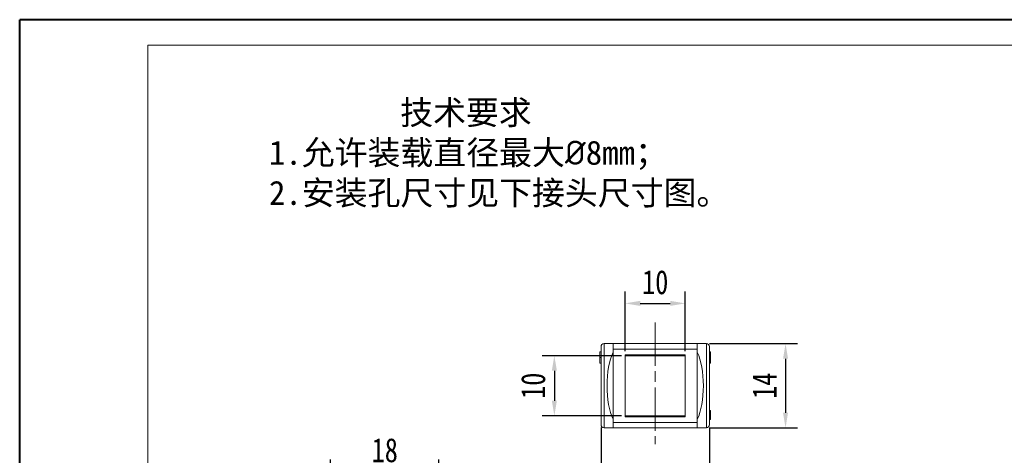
# Model space of a CAD drawing. Header units: millimetres. Extents: x 2698 to 3057, y -367 to -114.
# Tile 14 of 63: x 2698 to 2862, y -187 to -114. Entities that reach past the tile are written whole.
import ezdxf

# ---------------------------------------------------------------- set-up
doc = ezdxf.new("R2010")
doc.units = ezdxf.units.MM
doc.linetypes.add('ACAD_ISO08W100', pattern=[36, 24, -3, 6, -3])
doc.linetypes.add('CENTER', pattern=[0.6, 0.375, -0.075, 0.075, -0.075])
doc.layers.add('中心线', color=1, linetype='CENTER', lineweight=25)
doc.styles.get("Standard").update_dxf_attribs({"font": '仿宋_GB2312.ttf', "width": 0.8})
doc.styles.add('样式 6', font='仿宋_GB2312.ttf')
doc.dimstyles.new('副本ISO-10', dxfattribs={"dimtxt": 4, "dimasz": 2.5, "dimexe": 2, "dimexo": 0.625, "dimgap": 1.5, "dimtad": 1, "dimdsep": 46, "dimtxsty": 'Standard', "dimcen": 2.5, "dimadec": 0, "dimazin": 0, "dimtfac": 1, "dimtmove": 0, "dimatfit": 3, "dimfxl": 0, "dimarcsym": 0})

# ---------------------------------------------------------------- blocks, each defined once
blk = doc.blocks.new('*D74')
at = {"color": 0, "lineweight": -2}
for p, q in [((2798.19, -170.11), (2785.06, -170.11)), ((2787.06, -172.61), (2787.06, -177.61)), ((2798.19, -180.11), (2785.06, -180.11))]:
    blk.add_line(p, q, dxfattribs=at)
at = {"color": 0, "lineweight": 9}
for points in [[(2786.64, -172.61), (2787.48, -172.61), (2787.06, -170.11)], [(2786.64, -177.61), (2787.48, -177.61), (2787.06, -180.11)]]:
    blk.add_solid(points, dxfattribs=at)
at = {"layer": 'Defpoints', "color": 0, "lineweight": 9}
for p in [(2798.82, -170.11), (2787.06, -180.11), (2798.82, -180.11)]:
    blk.add_point(p, dxfattribs=at)
at = {"color": 0, "lineweight": 9, "insert": (2783.56, -175.11), "char_height": 4, "attachment_point": 5, "rotation": 90}
blk.add_mtext('10', dxfattribs=at)
blk = doc.blocks.new('*D75')
at = {"color": 0, "lineweight": -2}
for p, q in [((2812.86, -168.11), (2827.48, -168.11)), ((2825.48, -170.61), (2825.48, -179.61)), ((2812.94, -182.11), (2827.48, -182.11))]:
    blk.add_line(p, q, dxfattribs=at)
at = {"color": 0, "lineweight": 9}
for points in [[(2825.06, -170.61), (2825.89, -170.61), (2825.48, -168.11)], [(2825.06, -179.61), (2825.89, -179.61), (2825.48, -182.11)]]:
    blk.add_solid(points, dxfattribs=at)
at = {"layer": 'Defpoints', "color": 0, "lineweight": 9}
for p in [(2812.24, -168.11), (2812.32, -182.11), (2825.48, -182.11)]:
    blk.add_point(p, dxfattribs=at)
at = {"color": 0, "lineweight": 9, "insert": (2821.98, -175.11), "char_height": 4, "attachment_point": 5, "rotation": 90}
blk.add_mtext('14', dxfattribs=at)
blk = doc.blocks.new('*D76')
at = {"color": 0, "lineweight": -2}
for p, q in [((2798.82, -169.33), (2798.82, -159.41)), ((2808.82, -169.33), (2808.82, -159.41)), ((2801.32, -161.41), (2806.32, -161.41))]:
    blk.add_line(p, q, dxfattribs=at)
at = {"color": 0, "lineweight": 9}
for points in [[(2801.32, -160.99), (2801.32, -161.83), (2798.82, -161.41)], [(2806.32, -160.99), (2806.32, -161.83), (2808.82, -161.41)]]:
    blk.add_solid(points, dxfattribs=at)
at = {"layer": 'Defpoints', "color": 0, "lineweight": 9}
for p in [(2808.82, -161.41), (2798.82, -169.95), (2808.82, -169.95)]:
    blk.add_point(p, dxfattribs=at)
at = {"color": 0, "lineweight": 9, "insert": (2803.82, -157.91), "char_height": 4, "attachment_point": 5}
blk.add_mtext('10', dxfattribs=at)
blk = doc.blocks.new('*D77')
at = {"color": 0, "lineweight": -2}
for p, q in [((2794.82, -182.04), (2794.82, -196.2)), ((2812.82, -182.04), (2812.82, -196.2)), ((2797.32, -194.2), (2810.32, -194.2))]:
    blk.add_line(p, q, dxfattribs=at)
at = {"color": 0, "lineweight": 9}
for points in [[(2797.32, -193.79), (2797.32, -194.62), (2794.82, -194.2)], [(2810.32, -193.79), (2810.32, -194.62), (2812.82, -194.2)]]:
    blk.add_solid(points, dxfattribs=at)
at = {"layer": 'Defpoints', "color": 0, "lineweight": 9}
for p in [(2794.82, -181.42), (2812.82, -181.42), (2812.82, -194.2)]:
    blk.add_point(p, dxfattribs=at)
at = {"color": 0, "lineweight": 9, "insert": (2803.82, -190.7), "char_height": 4, "attachment_point": 5}
blk.add_mtext('18', dxfattribs=at)
blk = doc.blocks.new('*D78')
at = {"color": 0, "lineweight": -2}
for p, q in [((2749.88, -200.2), (2749.88, -187.35)), ((2767.88, -200.2), (2767.88, -187.35)), ((2752.38, -189.35), (2765.38, -189.35))]:
    blk.add_line(p, q, dxfattribs=at)
at = {"color": 0, "lineweight": 9}
for points in [[(2752.38, -188.93), (2752.38, -189.76), (2749.88, -189.35)], [(2765.38, -188.93), (2765.38, -189.76), (2767.88, -189.35)]]:
    blk.add_solid(points, dxfattribs=at)
at = {"layer": 'Defpoints', "color": 0, "lineweight": 9}
for p in [(2767.88, -189.35), (2749.88, -200.83), (2767.88, -200.83)]:
    blk.add_point(p, dxfattribs=at)
at = {"color": 0, "lineweight": 9, "insert": (2758.88, -185.85), "char_height": 4, "attachment_point": 5}
blk.add_mtext('18', dxfattribs=at)

msp = doc.modelspace()

# ---------------------------------------------------------------- linework, layer by layer
at = {"color": 7, "lineweight": 40}
for p in [(2698.215, -367.487), (3056.356, -114.229)]:
    msp.add_line(p, (2698.215, -114.229), dxfattribs=at)
at = {"color": 7, "lineweight": 13}
for p in [(2719.533, -363.223), (3052.093, -118.493)]:
    msp.add_line(p, (2719.533, -118.493), dxfattribs=at)
at = {"color": 7, "linetype": 'Continuous', "lineweight": 15}
for p, q in [((2795.317, -168.107), (2795.317, -182.107)), ((2796.817, -168.107), (2795.317, -168.107)), ((2796.817, -168.107), (2796.817, -169.545)), ((2810.817, -168.107), (2796.817, -168.107)), ((2810.817, -169.545), (2810.817, -168.107)), ((2812.317, -168.107), (2810.817, -168.107)), ((2812.317, -182.107), (2812.317, -168.107)), ((2794.617, -169.484), (2794.817, -169.484)), ((2796.817, -169.016), (2810.817, -169.016)), ((2796.817, -169.545), (2796.817, -180.669)), ((2798.817, -169.953), (2798.817, -180.261)), ((2808.817, -169.953), (2798.817, -169.953)), ((2798.817, -170.107), (2808.817, -170.107)), ((2808.817, -180.261), (2808.817, -169.953)), ((2810.817, -180.669), (2810.817, -169.545)), ((2813.017, -169.484), (2812.817, -169.484)), ((2813.017, -169.507), (2812.817, -169.507)), ((2813.017, -170.672), (2813.017, -169.507)), ((2794.817, -170.41), (2794.617, -170.41)), ((2794.617, -171.33), (2794.817, -171.33)), ((2813.017, -170.672), (2812.817, -170.672)), ((2813.017, -170.707), (2812.817, -170.707)), ((2813.017, -170.73), (2812.817, -170.73)), ((2813.017, -171.33), (2812.817, -171.33)), ((2813.017, -170.694), (2813.017, -170.672)), ((2813.017, -170.73), (2813.017, -170.707)), ((2813.017, -179.213), (2812.817, -179.213)), ((2813.017, -180.184), (2813.017, -179.213)), ((2796.817, -180.669), (2796.817, -182.107)), ((2810.817, -181.198), (2796.817, -181.198)), ((2808.817, -180.107), (2798.817, -180.107)), ((2798.817, -180.261), (2808.817, -180.261)), ((2810.817, -182.107), (2810.817, -180.669)), ((2813.017, -180.184), (2812.817, -180.184)), ((2813.017, -180.213), (2812.817, -180.213)), ((2813.017, -180.232), (2812.817, -180.232)), ((2813.017, -180.732), (2812.817, -180.732)), ((2813.017, -180.2), (2813.017, -180.184)), ((2813.017, -180.232), (2813.017, -180.213)), ((2795.317, -182.107), (2796.817, -182.107)), ((2796.817, -182.107), (2810.817, -182.107)), ((2810.817, -182.107), (2812.317, -182.107))]:
    msp.add_line(p, q, dxfattribs=at)
for centre, start, end in [((2795.317, -168.607), 90, 180), ((2812.317, -168.607), 0, 90), ((2795.317, -181.607), 180, 270), ((2812.317, -181.607), 270, 0)]:
    msp.add_arc(centre, 0.5, start, end, dxfattribs=at)
for centre, start_param, end_param in [((2798.363, -175.107), 0.6524599, 2.4891328), ((2809.272, -175.107), 3.7940526, 5.6307254)]:
    msp.add_ellipse(centre, major_axis=(0, 7), ratio=0.3636364, start_param=start_param, end_param=end_param, dxfattribs=at)
for points, knots in [([(2794.617, -169.484), (2794.617, -169.485), (2794.617, -169.486), (2794.617, -169.497), (2794.617, -169.516), (2794.617, -169.544), (2794.617, -169.578), (2794.617, -169.62), (2794.617, -169.671), (2794.617, -169.728), (2794.617, -169.792), (2794.617, -169.863), (2794.617, -169.939), (2794.617, -170.022), (2794.617, -170.111), (2794.617, -170.205), (2794.617, -170.305), (2794.617, -170.374), (2794.617, -170.41)], [0, 0, 0, 0, 0.0665401, 0.1302198, 0.1913625, 0.2505963, 0.3086297, 0.3663313, 0.4240677, 0.4827232, 0.5418917, 0.6014161, 0.6616835, 0.7235043, 0.7879843, 0.8552084, 0.9256388, 1, 1, 1, 1]), ([(2794.817, -168.607), (2794.817, -168.607), (2794.817, -169.292), (2794.817, -171.73), (2794.817, -173.383), (2794.817, -175.107)], [0, 0, 0, 0, 0.5, 0.5, 1, 1, 1, 1]), ([(2812.817, -175.107), (2812.817, -173.383), (2812.817, -171.73), (2812.817, -169.292), (2812.817, -168.607), (2812.817, -168.607)], [0, 0, 0, 0, 0.5, 0.5, 1, 1, 1, 1]), ([(2813.017, -169.507), (2813.017, -169.504), (2813.017, -169.495), (2813.017, -169.486), (2813.017, -169.485), (2813.017, -169.484)], [0, 0, 0, 0, 0.17899013, 0.58800103, 1, 1, 1, 1]), ([(2794.617, -170.41), (2794.617, -170.445), (2794.617, -170.513), (2794.617, -170.613), (2794.617, -170.706), (2794.617, -170.794), (2794.617, -170.876), (2794.617, -170.952), (2794.617, -171.023), (2794.617, -171.087), (2794.617, -171.144), (2794.617, -171.194), (2794.617, -171.236), (2794.617, -171.271), (2794.617, -171.297), (2794.617, -171.317), (2794.617, -171.328), (2794.617, -171.329), (2794.617, -171.33)], [0, 0, 0, 0, 0.0742782, 0.1446057, 0.2116665, 0.275783, 0.3378631, 0.3982502, 0.45762, 0.5167683, 0.5753899, 0.6331002, 0.6909135, 0.7490473, 0.8082978, 0.869542, 0.9333335, 1, 1, 1, 1]), ([(2813.017, -171.33), (2813.017, -171.33), (2813.017, -171.329), (2813.017, -171.322), (2813.017, -171.31), (2813.017, -171.293), (2813.017, -171.272), (2813.017, -171.245), (2813.017, -171.214), (2813.017, -171.178), (2813.017, -171.138), (2813.017, -171.092), (2813.017, -171.043), (2813.017, -170.989), (2813.017, -170.93), (2813.017, -170.867), (2813.017, -170.8), (2813.017, -170.754), (2813.017, -170.73)], [0, 0, 0, 0, 0.0696293, 0.1353656, 0.1977564, 0.2577792, 0.3154368, 0.3720589, 0.4278757, 0.4836577, 0.5401768, 0.5974274, 0.6567203, 0.7182477, 0.7827624, 0.8511478, 0.9234178, 1, 1, 1, 1]), ([(2794.817, -175.107), (2794.817, -176.831), (2794.817, -178.484), (2794.817, -180.922), (2794.817, -181.607), (2794.817, -181.607)], [0, 0, 0, 0, 0.5, 0.5, 1, 1, 1, 1]), ([(2812.817, -181.607), (2812.817, -181.607), (2812.817, -180.922), (2812.817, -178.484), (2812.817, -176.831), (2812.817, -175.107)], [0, 0, 0, 0, 0.5, 0.5, 1, 1, 1, 1]), ([(2813.017, -180.732), (2813.017, -180.732), (2813.017, -180.731), (2813.017, -180.725), (2813.017, -180.716), (2813.017, -180.701), (2813.017, -180.684), (2813.017, -180.662), (2813.017, -180.636), (2813.017, -180.606), (2813.017, -180.572), (2813.017, -180.534), (2813.017, -180.493), (2813.017, -180.448), (2813.017, -180.399), (2813.017, -180.347), (2813.017, -180.291), (2813.017, -180.252), (2813.017, -180.232)], [0, 0, 0, 0, 0.0696293, 0.1353656, 0.1977564, 0.2577792, 0.3154368, 0.3720589, 0.4278757, 0.4836577, 0.5401768, 0.5974274, 0.6567203, 0.7182477, 0.7827624, 0.8511478, 0.9234178, 1, 1, 1, 1])]:
    msp.add_open_spline(points, degree=3, knots=knots, dxfattribs=at)
at = {"layer": '中心线', "linetype": 'ACAD_ISO08W100', "lineweight": 13, "ltscale": 0.3}
msp.add_line((2803.817, -164.582), (2803.817, -184.849), dxfattribs=at)

# ---------------------------------------------------------------- texts
at = {"insert": (2739.643, -127.664), "char_height": 4.0062, "attachment_point": 1, "style": '样式 6'}
msp.add_mtext('        技术要求\\P1.允许装载直径最大{\\fISOCPEUR|b0|i0|c0|p34;%%C}8mm；\\P2.安装孔尺寸见下接头尺寸图。', dxfattribs=at)

# ---------------------------------------------------------------- dimensions: what is measured, and where the dimension line sits
at = {"color": 5, "lineweight": 9}
for base, p1, p2, picture, middle in [((2808.817, -161.409), (2798.817, -169.953), (2808.817, -169.953), '*D76', (2803.817, -157.909)), ((2812.817, -194.203), (2794.817, -181.416), (2812.817, -181.416), '*D77', (2803.817, -190.703)), ((2767.881, -189.346), (2749.881, -200.828), (2767.881, -200.828), '*D78', (2758.881, -185.846))]:
    dim = msp.add_linear_dim(base=base, p1=p1, p2=p2, dimstyle='副本ISO-10', dxfattribs=at)
    dim.commit()
    dim.dimension.update_dxf_attribs({"geometry": picture, "text_midpoint": middle})
for base, p1, p2, picture, middle in [((2825.476, -182.107), (2812.238, -168.107), (2812.317, -182.107), '*D75', (2821.976, -175.107)), ((2787.06, -180.107), (2798.817, -170.107), (2798.817, -180.107), '*D74', (2783.56, -175.107))]:
    dim = msp.add_linear_dim(base=base, p1=p1, p2=p2, angle=90, dimstyle='副本ISO-10', dxfattribs=at)
    dim.commit()
    dim.dimension.update_dxf_attribs({"geometry": picture, "text_midpoint": middle})

doc.saveas('drawing.dxf')
